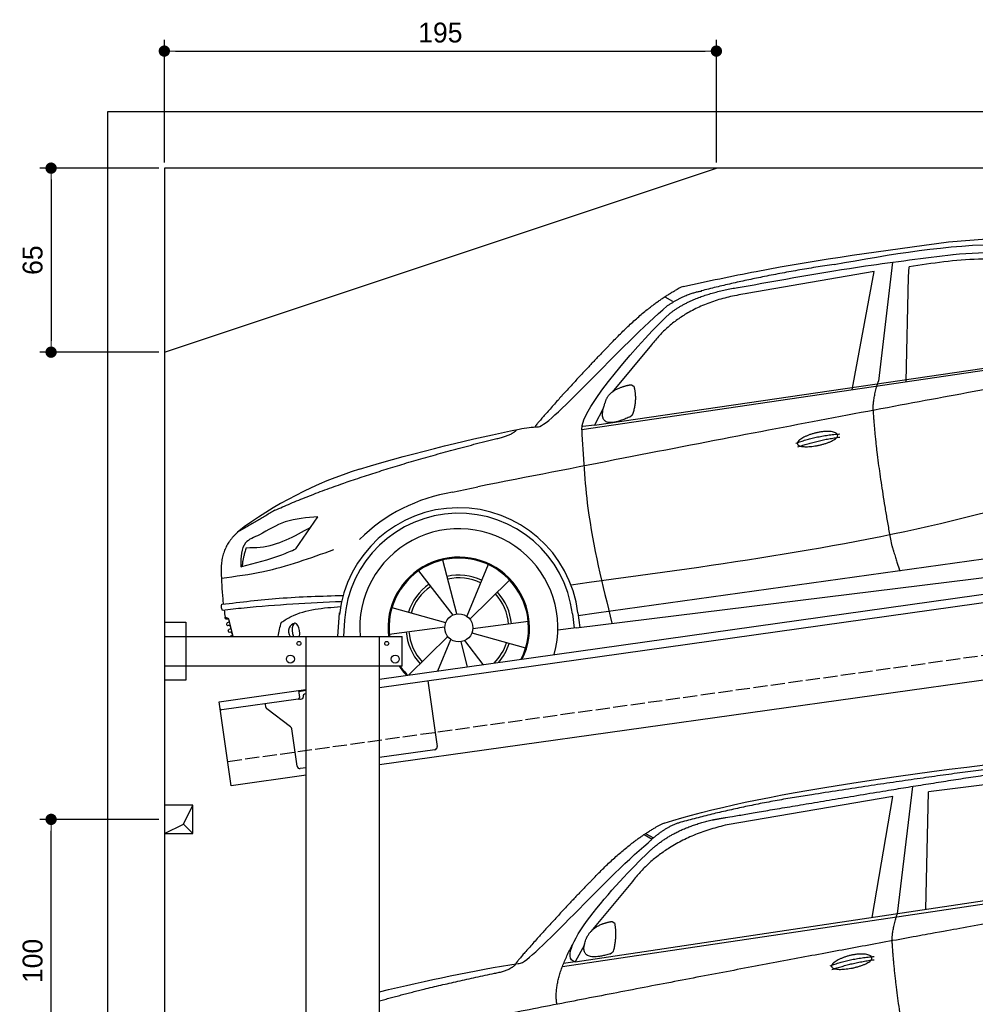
# Model space of a CAD drawing. Extents: x -311 to 6440, y -594 to 5674.
# Tile 2 of 4: x -311 to 3064, y 2197 to 5674. Entities that reach past the tile are written whole.
import ezdxf

# ---------------------------------------------------------------- set-up
doc = ezdxf.new("R2010")
doc.units = 0
doc.header["$LTSCALE"] = 10
doc.header["$MEASUREMENT"] = 0
doc.linetypes.add('GEN3', pattern=[6.25, 5, -1.25])
doc.layers.get('0').update_dxf_attribs({"linetype": 'CONTINUOUS'})
doc.layers.get('DEFPOINTS').update_dxf_attribs({"linetype": 'CONTINUOUS'})
for name, color, linetype in [('3', 6, 'GEN3'), ('BREAKTHROUGH', 1, 'CONTINUOUS'), ('CAR', 1, 'CONTINUOUS'), ('SICHTBARE_KANTEN_DIN_', 7, 'CONTINUOUS')]:
    doc.layers.add(name, color=color, linetype=linetype)
doc.layers.add('AM_0', color=7, linetype='CONTINUOUS', lineweight=30)
doc.layers.add('AM_5', color=3, linetype='CONTINUOUS', lineweight=15)
doc.dimstyles.new('KLAUS_DXF', dxfattribs={"dimscale": 20, "dimtxt": 3.5, "dimasz": 2, "dimexe": 2, "dimexo": 1, "dimgap": 1.5, "dimtad": 1, "dimlfac": 0.1, "dimdsep": 46, "dimtxsty": 'STANDARD', "dimblk": 'DOT', "dimcen": 2, "dimclrd": 256, "dimclre": 256, "dimclrt": 2, "dimadec": 0, "dimazin": 0, "dimtfac": 1, "dimtmove": 2, "dimatfit": 3, "dimfxl": 1, "dimtolj": 1, "dimarcsym": 0})

# ---------------------------------------------------------------- blocks, each defined once
blk = doc.blocks.new('car_150')
at = {"layer": 'CAR'}
for p, q in [((12096.6, 1708.3), (11989, 1268.4)), ((12024, 1680.6), (11430.7, 1652.9)), ((11899, 1265.9), (12024, 1680.6)), ((12090.6, 1271.1), (12150.5, 1682.1)), ((12852.3, 1684.4), (12150.5, 1682.1)), ((11135.2, 1654.5), (11161.3, 1635)), ((11141, 1657.4), (11166.4, 1638.4)), ((11073.9, 1494.7), (10907.2, 1337.8)), ((10878.7, 1293.9), (10839.1, 1237.2)), ((10839.1, 1237.2), (12874.8, 1292.4)), ((10792.4, 1227), (12873.3, 1279.9)), ((10839.1, 1237.2), (10797.9, 1237.1))]:
    blk.add_line(p, q, dxfattribs=at)
blk.add_arc((11252.1, 1516.2), 174.5, 103.8736, 114.54, dxfattribs=at)
for points, degree in [([(11210.2, 1685.6), (11542.9, 1749.4), (12105.1, 1762), (12930.5, 1747.4)], 3), ([(11740.1, 1722.1), (11497.4, 1715.5), (11268.8, 1681.6)], 2), ([(12704.3, 1733.1), (12355.7, 1743.2), (11740.1, 1722.1)], 2), ([(10930.4, 1515.2), (11065.6, 1627.8), (11179.6, 1674.9)], 2), ([(11268.8, 1681.6), (11213.7, 1673.9), (11145.7, 1624)], 2), ([(11152.7, 1597.4), (11243.5, 1663), (11380.1, 1676.4)], 2), ([(11430.7, 1652.9), (11206.1, 1629.9), (11073.9, 1494.7)], 2), ([(10638.9, 1256.3), (10666.6, 1238), (10970.1, 1510.3), (11145.7, 1624)], 3), ([(10839.1, 1237.2), (10755.1, 1275), (11042.6, 1519.1), (11152.7, 1597.4)], 3), ([(10930.4, 1515.2), (10850.9, 1452.6), (10750.8, 1366.4), (10624.3, 1257.8), (10630.3, 1256.1)], 4), ([(10886.5, 1311.8), (10902.2, 1342.5), (10944.6, 1357.7)], 2), ([(10944.6, 1357.7), (10973.1, 1364.2), (10986, 1363.3)], 2), ([(10978.5, 1259), (10998.5, 1312.5), (10994.7, 1357.3)], 2), ([(10986, 1363.3), (10992.2, 1357.4), (10994.7, 1357.3)], 2), ([(10756.8, 1096.7), (10752.3, 1180.2), (10838, 1299.8)], 2), ([(10965.2, 1251), (10843.5, 1229), (10886.5, 1311.8)], 2), ([(10140.7, 1216.8), (10314.3, 1236.6), (10479.5, 1251.5), (10638.9, 1256.3)], 3), ([(10551.6, 1232.1), (10606.6, 1235.5), (10630, 1255)], 2), ([(10965.2, 1251), (10971.1, 1252.9), (10978.5, 1259)], 2), ([(11959.5, 1175.6), (11961.8, 1206.7), (11989, 1268.4)], 2), ([(10136.8, 1184.9), (10312.9, 1212.3), (10551.6, 1232.1)], 2), ([(12866.3, 1222.8), (11949.2, 1183.9), (10404.4, 1071.4)], 2), ([(11966.3, 684.4), (11947.2, 997.3), (11959.5, 1175.6)], 2), ([(11730.9, 1114.3), (11806, 1132.5), (11889.6, 1128.1)], 2), ([(11736.2, 1100.5), (11810, 1116.4), (11887.9, 1117)], 2)]:
    blk.add_open_spline(points, degree=degree, dxfattribs=at)
for points, degree, knots in [([(11380.1, 1676.4), (11407, 1677.9), (11545.9, 1684.7), (12131.3, 1711.8), (12584.9, 1726.7), (12852.7, 1717.4), (12926.2, 1712.9)], 4, [0.0821318, 0.0821318, 0.0821318, 0.0821318, 0.0821318, 0.258851, 0.508851, 0.6086078, 0.6086078, 0.6086078, 0.6086078, 0.6086078]), ([(11736, 1111.2), (11735, 1119.4), (11755.7, 1136.1), (11838.1, 1157.7), (11931.6, 1126.3), (11845.9, 1093.1), (11761.1, 1092.3), (11737, 1103), (11736, 1111.2)], 5, [0, 0, 0, 0, 0, 0, 0.300106, 0.500106, 0.700106, 1, 1, 1, 1, 1, 1])]:
    blk.add_open_spline(points, degree=degree, knots=knots, dxfattribs=at)
blk = doc.blocks.new('car_150_')
at = {"layer": 'CAR'}
for p, q in [((6993.7, 5277.2), (7129.2, 5288.8)), ((6796.4, 5203.8), (6750.1, 4783)), ((6853.7, 5152.6), (6855.4, 5188)), ((6731.9, 5170.4), (6283.3, 5089.2)), ((6657.9, 4752.4), (6731.9, 5170.4)), ((6848, 4782.8), (6853.7, 5152.6)), ((5993.7, 5075.5), (6021.3, 5060)), ((5748.6, 4619.9), (7887.1, 4949.3)), ((5703.5, 4603.8), (7806, 4931.3)), ((5948.1, 4905.6), (5809.7, 4736.5)), ((5780.5, 4681.2), (5748.6, 4619.9)), ((5748.6, 4619.9), (5707.7, 4614.5)), ((5249.2, 4379.1), (5338.8, 4399.4)), ((4697.5, 4174.8), (4774.2, 4288.5)), ((7646, 4233.7), (5761.2, 3956.2)), ((5267.2, 3949.5), (5216.9, 4139.6)), ((5689.3, 3904.2), (7721.3, 4169.7)), ((5377, 4125.1), (5302.6, 3941.6)), ((5131.5, 4101.3), (5253.2, 3945.1)), ((5313.4, 3931.7), (5452.9, 4070.3)), ((5734.4, 4063.7), (5670.2, 4054.4)), ((5228.7, 3918.3), (5038.9, 3969.8)), ((4463, 3925.5), (4449.3, 3931.7)), ((4848.5, 3866.9), (4853.3, 3950.1)), ((5676.1, 3953), (5682.6, 3903)), ((5695.3, 3956.7), (5702.3, 3904.6)), ((5761.2, 3956.2), (5696.7, 3946.7)), ((4478.1, 3864), (4463, 3925.5)), ((4871, 3924.2), (4867.7, 3867.1)), ((5029.4, 3876.7), (5225.5, 3904)), ((5520.5, 3924.4), (5324.3, 3897.1)), ((5689.3, 3904.2), (5624.9, 3894.7)), ((5693.6, 3903), (5693.4, 3904.4)), ((5236.4, 3869.4), (5098.3, 3732.1)), ((5321.2, 3882.8), (5511, 3831.3)), ((5201.8, 3747.5), (5247.2, 3859.5)), ((5282.7, 3851.6), (5306.1, 3763)), ((5362.6, 3771.4), (5296.6, 3856))]:
    blk.add_line(p, q, dxfattribs=at)
blk.add_circle((5274.9, 3900.5), 49.6, dxfattribs=at)
for centre, radius, start, end in [((6122, 4949.8), 174.5, 111.2882, 121.9546), ((5356.2, 3104.6), 1422.1, 107.8766, 127.519), ((5347.7, 3787.7), 599.5, 99.4563, 135.2463), ((5274.9, 3900.5), 424.2, 7.6054, 174.1435), ((5274.9, 3900.5), 404.6, 7.4461, 176.652), ((5274.9, 3900.5), 350, 344.7595, 185.4081), ((5274.9, 3900.5), 250, 334.2204, 187.3999), ((5274.9, 3900.5), 246.4, 333.6424, 187.5031), ((5274.9, 3900.5), 186.2, 64.7762, 103.2667), ((5274.9, 3900.5), 176.5, 64.6018, 103.1816), ((5274.9, 3900.5), 186.2, 124.7762, 163.2667), ((5274.9, 3900.5), 176.5, 124.6018, 163.1816), ((5274.9, 3900.5), 176.5, 4.6018, 43.1816), ((5274.9, 3900.5), 186.2, 4.7762, 43.2667), ((5274.9, 3900.5), 186.2, 184.7762, 223.2667), ((5274.9, 3900.5), 176.5, 184.6018, 223.1816), ((5274.9, 3900.5), 176.5, 315.6124, 343.1816), ((5274.9, 3900.5), 186.2, 319.3932, 343.2667), ((5274.9, 3900.5), 250, 213.2019, 222.6786), ((5274.9, 3900.5), 246.4, 213.7482, 223.2566), ((5274.9, 3900.5), 350, 217.4387, 217.626)]:
    blk.add_arc(centre, radius, start, end, dxfattribs=at)
for centre, major_axis, ratio, start_param, end_param in [((4699.7, 3882.5), (4.4, -29.4), 0.870747, 3.078863, 5.190641), ((4699.8, 3882.5), (-4.4, 29.6), 0.439627, 4.05108, 8.39242), ((4699.7, 3882.6), (4.4, -29.5), 0.784824, 3.019947, 3.143719)]:
    blk.add_ellipse(centre, major_axis=major_axis, ratio=ratio, start_param=start_param, end_param=end_param, dxfattribs=at)
for points, degree, knots in [([(6058.7, 5112.4), (6144.2, 5131.5), (6453.2, 5200.5), (6766.8, 5245), (6993.6, 5277.2)], 3, [0, 0, 0, 0, 262.813629, 949.636575, 949.636575, 949.636575, 949.636575]), ([(6590.3, 5194.3), (6790.1, 5231.4), (7055.2, 5280.6), (7323.2, 5267.8), (7389.2, 5264.7)], 3, [0, 0, 0, 0, 605.994997, 803.781644, 803.781644, 803.781644, 803.781644]), ([(7010.2, 5233), (7130.8, 5242.4), (7438, 5266.3), (7702.5, 5100), (7863.2, 4999)], 3, [0, 0, 0, 0, 355.261483, 904.814862, 904.814862, 904.814862, 904.814862]), ([(6252.1, 5110.1), (6401.8, 5138.2), (6653.7, 5185.6), (6907.8, 5219.4), (7011, 5233.1)], 3, [0, 0, 0, 0, 456.745059, 768.877533, 768.877533, 768.877533, 768.877533]), ([(7280.4, 5213.4), (7220.4, 5216.3), (7078, 5223.2), (6937, 5200.9), (6855.4, 5188)], 3, [0, 0, 0, 0, 179.578451, 426.729981, 426.729981, 426.729981, 426.729981]), ([(5483, 4604.3), (5494.7, 4606.5), (5516.1, 4610.4), (5537.7, 4612.2), (5547.5, 4613)], 3, [0, 0, 0, 0, 35.619977, 65.088393, 65.088393, 65.088393, 65.088393]), ([(5703.5, 4603.8), (5709.3, 4511.2), (5723.7, 4280), (5781.3, 4055.4), (5815.9, 3920.7)], 3, [0, 0, 0, 0, 277.59112, 693.570767, 693.570767, 693.570767, 693.570767]), ([(6465.7, 4559.3), (6463.6, 4567.3), (6482, 4586.6), (6560.8, 4618.6), (6657.6, 4599.5), (6576.9, 4555.6), (6492.9, 4543.8), (6467.7, 4551.3), (6465.7, 4559.3)], 5, [0, 0, 0, 0, 0, 0, 0.300106, 0.500106, 0.700106, 1, 1, 1, 1, 1, 1]), ([(7654.8, 4478.5), (7470.6, 4420.5), (6844.5, 4223.3), (6193.7, 4129.8), (5734.4, 4063.7)], 3, [0, 0, 0, 0, 579.00444, 1967.110779, 1967.110779, 1967.110779, 1967.110779]), ([(4774.2, 4288.5), (4734.9, 4285.3), (4660.9, 4279.4), (4597.6, 4240.9), (4567.9, 4222.9)], 3, [0, 0, 0, 0, 116.380747, 219.102854, 219.102854, 219.102854, 219.102854]), ([(4521.8, 4177.7), (4538.5, 4177.9), (4619.5, 4178.7), (4691.9, 4219.3), (4749.3, 4251.6)], 3, [0, 0, 0, 0, 49.860743, 241.440865, 241.440865, 241.440865, 241.440865]), ([(4567.9, 4222.9), (4549.3, 4215.3), (4503.1, 4196.4), (4503, 4144.5), (4502.9, 4113.4)], 3, [0, 0, 0, 0, 55.914644, 138.985336, 138.985336, 138.985336, 138.985336]), ([(4435.2, 4069.4), (4484.9, 4076.4), (4620.6, 4095.5), (4749.3, 4143.2), (4831, 4173.4)], 3, [0, 0, 0, 0, 150.106975, 410.193991, 410.193991, 410.193991, 410.193991]), ([(4506.8, 4110.9), (4554.4, 4123.4), (4619.5, 4140.5), (4680.9, 4167.5), (4697.5, 4174.8)], 3, [0, 0, 0, 0, 147.159719, 201.348086, 201.348086, 201.348086, 201.348086]), ([(4502.9, 4113.4), (4502.8, 4112.3), (4502.6, 4109.8), (4505.2, 4110.5), (4506.8, 4110.9)], 3, [0, 0, 0, 0, 2.598862, 6.284951, 6.284951, 6.284951, 6.284951]), ([(4434.3, 4093), (4435.5, 4060.6), (4436.9, 4022.1), (4441.6, 3983.8), (4442.4, 3977.7)], 3, [0, 0, 0, 0, 97.108013, 115.616313, 115.616313, 115.616313, 115.616313]), ([(4437.7, 3977.1), (4505, 3985.7), (4647.1, 4004), (4790.2, 4009.1), (4865.6, 4011.8)], 3, [0, 0, 0, 0, 203.297538, 429.475842, 429.475842, 429.475842, 429.475842]), ([(4439.9, 3955.5), (4438, 3959.3), (4434.5, 3966.3), (4436.7, 3973.7), (4437.7, 3977.1)], 3, [0, 0, 0, 0, 12.224254, 22.465372, 22.465372, 22.465372, 22.465372]), ([(4860.2, 3989.6), (4745.2, 3983.2), (4604.7, 3975.4), (4465.2, 3958.6), (4439.9, 3955.5)], 3, [0, 0, 0, 0, 345.382791, 421.716813, 421.716813, 421.716813, 421.716813]), ([(4648.5, 3915.5), (4659.8, 3922.6), (4721.6, 3961.3), (4796, 3967.3), (4856.8, 3972.2)], 3, [0, 0, 0, 0, 39.727462, 217.617343, 217.617343, 217.617343, 217.617343]), ([(4452, 3925), (4451.6, 3925.3), (4449.8, 3926.3), (4449.6, 3929.2), (4449.4, 3931.1), (4449.3, 3931.7)], 3, [0, 0, 0, 0, 1.427923, 5.828292, 7.478143, 7.478143, 7.478143, 7.478143]), ([(4455.1, 3908.2), (4455.8, 3910.1), (4457.4, 3914.2), (4466.6, 3914.3), (4462.3, 3926.1), (4455.8, 3925.4), (4452, 3925)], 3, [0, 0, 0, 0, 5.656821, 12.3267, 20.012637, 30.346325, 30.346325, 30.346325, 30.346325]), ([(4457.8, 3901.6), (4457.4, 3901.8), (4455.6, 3902.8), (4455.4, 3905.7), (4455.1, 3907.7), (4455.1, 3908.2)], 3, [0, 0, 0, 0, 1.427923, 5.828292, 7.478143, 7.478143, 7.478143, 7.478143]), ([(4461, 3884.9), (4461.7, 3886.7), (4463.2, 3890.7), (4472.4, 3890.8), (4468.1, 3902.7), (4461.5, 3902), (4457.8, 3901.6)], 3, [0, 0, 0, 0, 5.495934, 12.165813, 19.85175, 30.185438, 30.185438, 30.185438, 30.185438]), ([(4463.7, 3878.2), (4463.2, 3878.5), (4461.5, 3879.5), (4461.3, 3882.4), (4461, 3884.3), (4461, 3884.9)], 3, [0, 0, 0, 0, 1.427923, 5.828292, 7.478143, 7.478143, 7.478143, 7.478143]), ([(4467.9, 3864), (4468.3, 3864.8), (4470.3, 3867.4), (4478.3, 3867.4), (4474, 3879.3), (4467.4, 3878.6), (4463.7, 3878.2)], 3, [2.682731, 2.682731, 2.682731, 2.682731, 5.656821, 12.3267, 20.012637, 30.346325, 30.346325, 30.346325, 30.346325])]:
    blk.add_open_spline(points, degree=degree, knots=knots, dxfattribs=at)
for points, degree in [([(6590.3, 5194.3), (6342.2, 5155.3), (6121.6, 5097.1)], 2), ([(5803.2, 4907.4), (5922.7, 5036.5), (6029.7, 5097.9)], 2), ([(6284.4, 5088.8), (6061.8, 5056.7), (5948.1, 4905.6)], 2), ([(6123.2, 5096.2), (6065.8, 5086.5), (6002.6, 5043)], 2), ([(6013, 5017.6), (6096.2, 5083.6), (6251.3, 5110.3)], 2), ([(5547.5, 4613), (5577.3, 4598.4), (5843.2, 4907.6), (6002.6, 5043)], 3), ([(5703.8, 4603.3), (5695, 4674.1), (5922.8, 4934.4), (6013, 5017.6)], 3), ([(5803.2, 4907.4), (5732.5, 4835), (5644.3, 4736.7), (5532.9, 4612.6), (5539.4, 4612.3)], 4), ([(7979.4, 4899), (7725, 4888.3), (5338.8, 4399.4)], 2), ([(6732.8, 4687.3), (6731.1, 4718.4), (6750.1, 4783)], 2), ([(5785.9, 4700), (5794.1, 4735.6), (5837.6, 4753)], 2), ([(5837.6, 4753), (5865, 4763.1), (5877.9, 4763.9)], 2), ([(5877.9, 4763.9), (5884.9, 4758.8), (5887.3, 4759.1)], 2), ([(5883.9, 4659.5), (5901.1, 4713.7), (5887.3, 4759.1)], 2), ([(5871.8, 4649.8), (5747.2, 4591.7), (5785.9, 4700)], 2), ([(6803, 4201), (6743.7, 4508.9), (6732.8, 4687.3)], 2), ([(5871.8, 4649.8), (5877.4, 4652.5), (5883.9, 4659.5)], 2), ([(4919.6, 4458.1), (5131.9, 4523.6), (5319.2, 4569), (5483, 4604.3)], 3), ([(5399.6, 4569.1), (5453.7, 4579.5), (5474.4, 4601.9)], 2), ([(6460.2, 4561.7), (6532.3, 4589.4), (6615.8, 4595.9)], 2), ([(4622.5, 4310.5), (4903.3, 4440.5), (5399.6, 4569.1)], 2), ([(6467.2, 4548.7), (6538.3, 4574), (6615.5, 4584.7)], 2), ([(4622.5, 4310.5), (4492.9, 4233.7)], 1), ([(4492.9, 4233.7), (4430.6, 4178.8), (4434.3, 4093)], 2), ([(4521.8, 4177.7), (4507.9, 4132), (4508.6, 4113.8)], 2), ([(6803, 4201), (6822.6, 4138.3), (6831.4, 4112.8)], 2), ([(4508.6, 4113.8), (4511.9, 4114.1), (4510.2, 4111.7)], 2), ([(4445.5, 3956.2), (4446.7, 3948), (4448, 3939.9), (4449.3, 3931.7)], 3), ([(4637.5, 3865.3), (4639.1, 3881.6), (4643.8, 3898.6), (4648.5, 3915.5)], 3)]:
    blk.add_open_spline(points, degree=degree, dxfattribs=at)
blk = doc.blocks.new('_DOT')
at = {"color": 0, "linetype": 'ByBlock'}
blk.add_line((-0.5, 0), (-1, 0), dxfattribs=at)
at = {"color": 0, "linetype": 'ByBlock', "const_width": 0.5}
blk.add_lwpolyline([(-0.25, 0, 1), (0.25, 0, 1)], format="xyb", close=True, dxfattribs=at)
blk = doc.blocks.new('*D5')
at = {"layer": 'AM_5', "lineweight": -2, "transparency": 16777216}
for p, q in [((199.5, 5170), (199.5, 5603.4)), ((2149.5, 5170), (2149.5, 5603.4)), ((239.5, 5563.4), (2109.5, 5563.4))]:
    blk.add_line(p, q, dxfattribs=at)
at = {"layer": 'DEFPOINTS', "color": 0, "transparency": 16777216}
for p in [(2149.5, 5563.4), (199.5, 5150), (2149.5, 5150)]:
    blk.add_point(p, dxfattribs=at)
at = {"layer": 'AM_5', "lineweight": -2, "transparency": 16777216, "xscale": 40, "yscale": 40, "zscale": 40, "rotation": 180}
blk.add_blockref('_DOT', (199.5, 5563.4), dxfattribs=at)
at = {"layer": 'AM_5', "lineweight": -2, "transparency": 16777216, "xscale": 40, "yscale": 40, "zscale": 40}
blk.add_blockref('_DOT', (2149.5, 5563.4), dxfattribs=at)
at = {"layer": 'AM_5', "color": 2, "transparency": 16777216, "insert": (1174.5, 5628.4), "char_height": 70, "attachment_point": 5}
blk.add_mtext('\\A1;195', dxfattribs=at)
blk = doc.blocks.new('*D7')
at = {"layer": 'AM_5', "lineweight": -2, "transparency": 16777216}
for p, q in [((179.5, 5150), (-240.5, 5150)), ((-200.5, 5110), (-200.5, 4540)), ((179.6, 4500), (-240.5, 4500))]:
    blk.add_line(p, q, dxfattribs=at)
at = {"layer": 'DEFPOINTS', "color": 0, "transparency": 16777216}
for p in [(199.5, 5150), (-200.5, 4500), (199.6, 4500)]:
    blk.add_point(p, dxfattribs=at)
at = {"layer": 'AM_5', "lineweight": -2, "transparency": 16777216, "xscale": 40, "yscale": 40, "zscale": 40}
for p, rotation in [((-200.5, 5150), 90), ((-200.5, 4500), 270)]:
    blk.add_blockref('_DOT', p, dxfattribs=dict(at, rotation=rotation))
at = {"layer": 'AM_5', "color": 2, "transparency": 16777216, "insert": (-265.5, 4825), "char_height": 70, "attachment_point": 5, "rotation": 90}
blk.add_mtext('\\A1;65', dxfattribs=at)
blk = doc.blocks.new('*D10')
at = {"layer": 'AM_5', "lineweight": -2, "transparency": 16777216}
for p, q in [((179.5, 2850), (-240.5, 2850)), ((-200.5, 1890), (-200.5, 2810)), ((5479.5, 1850), (-240.5, 1850))]:
    blk.add_line(p, q, dxfattribs=at)
at = {"layer": 'DEFPOINTS', "color": 0, "transparency": 16777216}
for p in [(-200.5, 2850), (199.5, 2850), (5499.5, 1850)]:
    blk.add_point(p, dxfattribs=at)
at = {"layer": 'AM_5', "lineweight": -2, "transparency": 16777216, "xscale": 40, "yscale": 40, "zscale": 40}
for p, rotation in [((-200.5, 2850), 90), ((-200.5, 1850), 270)]:
    blk.add_blockref('_DOT', p, dxfattribs=dict(at, rotation=rotation))
at = {"layer": 'AM_5', "color": 2, "transparency": 16777216, "insert": (-265.5, 2350), "char_height": 70, "attachment_point": 5, "rotation": 90}
blk.add_mtext('\\A1;100', dxfattribs=at)

msp = doc.modelspace()

# ---------------------------------------------------------------- linework, layer by layer
for p, q in [((-0.481, -349.995), (-0.481, 5350.005)), ((-0.481, 5350.005), (5699.503, 5350.005)), ((199.51, 4500.005), (2149.51, 5150.005)), ((959.991, 3345.181), (3438.83, 3693.559)), ((3445.976, 3664.269), (959.991, 3314.886)), ((199.991, 3546.226), (274.991, 3546.226)), ((199.991, 3546.226), (274.991, 3546.226)), ((274.991, 3546.226), (274.991, 3341.226)), ((274.991, 3546.226), (274.991, 3341.226)), ((199.991, 3496.226), (1039.991, 3496.226)), ((699.991, 1876.226), (699.991, 3496.226)), ((959.991, -43.774), (959.991, 3496.226)), ((1039.991, 3391.226), (1039.991, 3496.226)), ((3664.715, 3422.357), (959.991, 3042.233)), ((1039.991, 3391.226), (199.991, 3391.226)), ((274.991, 3341.226), (199.991, 3341.226)), ((274.991, 3341.226), (199.991, 3341.226)), ((1130.73, 3338.882), (1163.296, 3107.159)), ((393.756, 3265.602), (673.507, 3304.919)), ((673.507, 3304.919), (699.991, 3308.641)), ((673.507, 3304.919), (676.986, 3280.162)), ((699.991, 3304.601), (674.063, 3300.957)), ((672.731, 3274.515), (402.883, 3236.59)), ((680.297, 3274.568), (685.248, 3275.264)), ((689.504, 3280.911), (689.364, 3281.901)), ((697.875, 3293.196), (699.991, 3293.493)), ((435.508, 2968.522), (393.756, 3265.602)), ((558.024, 3246.419), (556.374, 3258.162)), ((645.648, 3176.723), (561.909, 3239.825)), ((668.162, 3037.573), (649.533, 3170.128)), ((1154.785, 3095.865), (959.991, 3068.488)), ((699.991, 3031.948), (679.456, 3029.062)), ((699.991, 3005.692), (435.508, 2968.522))]:
    msp.add_line(p, q)
for centre, radius in [((674.991, 3471.226), 7), ((984.991, 3471.226), 7), ((644.991, 3416.226), 14), ((1014.991, 3416.226), 14)]:
    msp.add_circle(centre, radius)
for centre, radius, start, end in [((672.035, 3279.466), 5, 278, 8), ((679.601, 3279.519), 5, 221.236717, 278), ((684.552, 3280.215), 5, 278, 8), ((699.267, 3283.293), 10, 98, 188), ((402.187, 3241.541), 5, 188, 278), ((567.927, 3247.811), 10, 188, 233), ((639.63, 3168.734), 10, 8, 53), ((1153.393, 3105.768), 10, 278, 8), ((678.065, 3038.965), 10, 188, 278)]:
    msp.add_arc(centre, radius, start, end)
at = {"layer": '3'}
msp.add_line((423.4, 3054.675), (5430.808, 3758.42), dxfattribs=at)
at = {"layer": 'BREAKTHROUGH'}
for p, q in [((267.09, 2832.957), (299.717, 2900.005)), ((267.09, 2832.957), (299.717, 2900.005)), ((199.717, 2800.005), (267.09, 2832.957)), ((199.717, 2800.005), (267.09, 2832.957)), ((266.872, 2832.85), (299.717, 2800.005)), ((266.872, 2832.85), (299.717, 2800.005))]:
    msp.add_line(p, q, dxfattribs=at)
msp.add_lwpolyline([(299.717, 2900.005), (199.717, 2900.005), (199.717, 2800.005), (299.717, 2800.005)], close=True, dxfattribs=at)
msp.add_lwpolyline([(299.717, 2900.005), (199.717, 2900.005), (199.717, 2800.005), (299.717, 2800.005)], close=True, dxfattribs=at)
at = {"layer": 'SICHTBARE_KANTEN_DIN_'}
for p, q in [((5499.51, 5150.005), (199.501, 5150.005)), ((199.501, 5150.005), (199.991, -50))]:
    msp.add_line(p, q, dxfattribs=at)

# ---------------------------------------------------------------- block references
at = {"layer": 'AM_0', "rotation": 359.5505213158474}
msp.add_blockref('car_150_', (-4065.797, -332.568), dxfattribs=at)
at = {"layer": 'CAR', "color": 2, "rotation": 6.973897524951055}
msp.add_blockref('car_150', (-8957.91, -197.853), dxfattribs=at)

# ---------------------------------------------------------------- dimensions: what is measured, and where the dimension line sits
at = {"layer": 'AM_5'}
dim = msp.add_linear_dim(base=(2149.51, 5563.363), p1=(199.515, 5150.005), p2=(2149.51, 5150.005), dimstyle='KLAUS_DXF', override={"dimtzin": 7}, dxfattribs=at)
dim.commit()
dim.dimension.update_dxf_attribs({"geometry": '*D5', "text_midpoint": (1174.512, 5628.363)})
for base, p1, p2, override, picture, middle in [((-200.481, 4500.027), (199.515, 5150.005), (199.576, 4500.027), {"dimtol": 0, "dimlim": 0, "dimtp": 0, "dimtm": 0, "dimtfac": 1, "dimtdec": 2, "dimtolj": 1, "dimtzin": 7}, '*D7', (-265.481, 4825.016)), ((-200.481, 2850.005), (5499.51, 1850.005), (199.51, 2850.005), {"dimpost": '', "dimtol": 0, "dimlim": 0, "dimtp": 0, "dimtm": 0, "dimtfac": 1, "dimtdec": 2, "dimtolj": 1, "dimtzin": 7}, '*D10', (-265.481, 2350.005))]:
    dim = msp.add_linear_dim(base=base, p1=p1, p2=p2, angle=90, dimstyle='KLAUS_DXF', override=override, dxfattribs=at)
    dim.commit()
    dim.dimension.update_dxf_attribs({"geometry": picture, "text_midpoint": middle})

doc.saveas('drawing.dxf')
